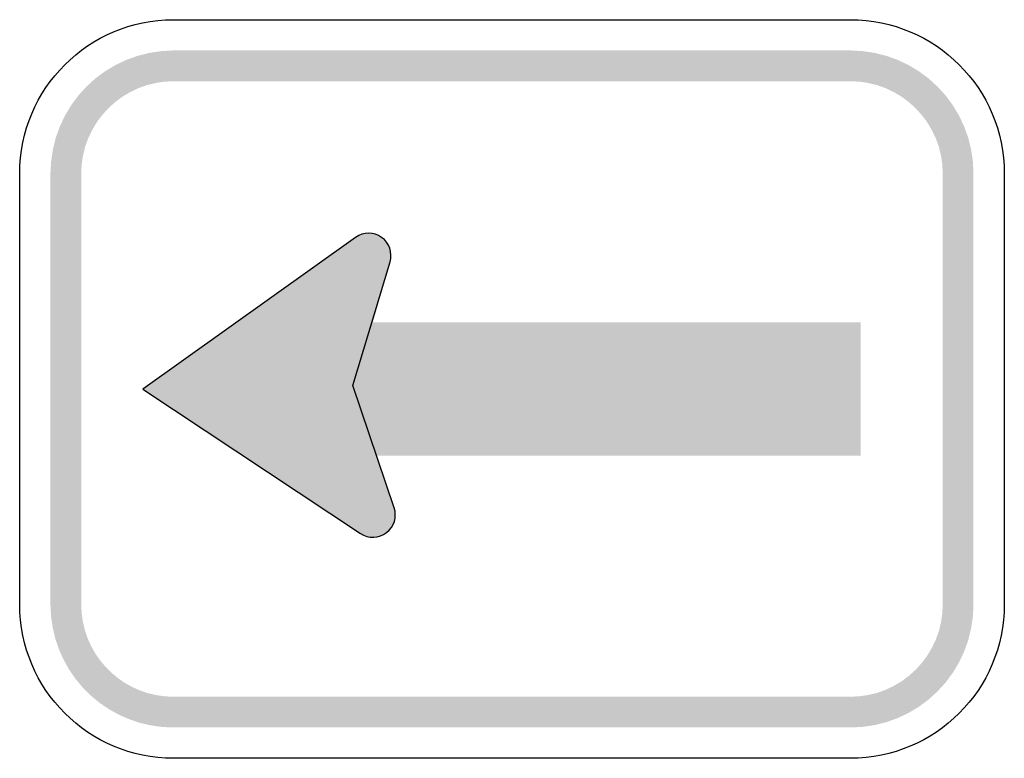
# Model space of a CAD drawing. Header units: inches. Extents: x -0.5 to 0.5, y -0.37 to 0.38.
import ezdxf

# ---------------------------------------------------------------- set-up
doc = ezdxf.new("R2010")
doc.units = ezdxf.units.IN
doc.header["$MEASUREMENT"] = 0

msp = doc.modelspace()

# ---------------------------------------------------------------- hatches: boundary and pattern name
for points in [[(-0.3438, 0.3438), (-0.356, 0.3431), (-0.3681, 0.3413), (-0.38, 0.3384), (-0.3916, 0.3342), (-0.4027, 0.329), (-0.4132, 0.3227), (-0.4231, 0.3154), (-0.4321, 0.3071), (-0.4404, 0.2981), (-0.4477, 0.2882), (-0.454, 0.2777), (-0.4592, 0.2666), (-0.4634, 0.255), (-0.4663, 0.2431), (-0.4681, 0.231), (-0.4688, 0.2188), (-0.4375, 0.2188), (-0.4371, 0.2279), (-0.4357, 0.237), (-0.4335, 0.246), (-0.4304, 0.2546), (-0.4264, 0.2629), (-0.4217, 0.2708), (-0.4162, 0.2782), (-0.41, 0.285), (-0.4032, 0.2912), (-0.3958, 0.2967), (-0.3879, 0.3014), (-0.3796, 0.3054), (-0.371, 0.3085), (-0.362, 0.3107), (-0.3529, 0.3121), (-0.3438, 0.3125), (-0.3438, 0.3438)], [(-0.3438, 0.3125), (0.3437, 0.3125), (0.3437, 0.3438), (-0.3438, 0.3438), (-0.3438, 0.3125)], [(0.4687, 0.2188), (0.4681, 0.231), (0.4663, 0.2431), (0.4634, 0.255), (0.4592, 0.2666), (0.454, 0.2777), (0.4477, 0.2882), (0.4404, 0.2981), (0.4321, 0.3071), (0.423, 0.3154), (0.4132, 0.3227), (0.4027, 0.329), (0.3916, 0.3342), (0.38, 0.3384), (0.3681, 0.3413), (0.356, 0.3431), (0.3437, 0.3438), (0.3437, 0.3125), (0.3529, 0.3121), (0.362, 0.3107), (0.371, 0.3085), (0.3796, 0.3054), (0.3879, 0.3014), (0.3958, 0.2967), (0.4032, 0.2912), (0.41, 0.285), (0.4162, 0.2782), (0.4217, 0.2708), (0.4264, 0.2629), (0.4304, 0.2546), (0.4335, 0.246), (0.4357, 0.237), (0.437, 0.2279), (0.4375, 0.2188), (0.4687, 0.2188)], [(-0.4375, -0.2187), (-0.4375, 0.2188), (-0.4688, 0.2188), (-0.4688, -0.2187), (-0.4375, -0.2187)], [(0.4375, 0.2188), (0.4375, -0.2187), (0.4687, -0.2187), (0.4687, 0.2188), (0.4375, 0.2188)], [(-0.375, 0), (-0.1538, -0.1468), (-0.1603, -0.0012), (-0.1588, 0.154), (-0.375, 0)], [(-0.1588, 0.154), (-0.1239, 0.129), (-0.1603, -0.0002), (-0.216, 0.0156), (-0.1588, 0.154)], [(-0.1246, 0.1269), (-0.1239, 0.129), (-0.1233, 0.1312), (-0.123, 0.1334), (-0.1229, 0.1356), (-0.123, 0.1378), (-0.1233, 0.14), (-0.1239, 0.1422), (-0.1247, 0.1443), (-0.1256, 0.1463), (-0.1268, 0.1482), (-0.1281, 0.15), (-0.1296, 0.1517), (-0.1313, 0.1531), (-0.1331, 0.1545), (-0.135, 0.1556), (-0.137, 0.1565), (-0.1391, 0.1573), (-0.1413, 0.1578), (-0.1435, 0.1581), (-0.1457, 0.1582), (-0.1479, 0.1581), (-0.1501, 0.1578), (-0.1523, 0.1572), (-0.1544, 0.1565), (-0.1564, 0.1555), (-0.1583, 0.1544), (-0.1601, 0.153), (-0.1617, 0.1515), (-0.1632, 0.1499), (-0.1645, 0.1481), (-0.1657, 0.1462), (-0.1666, 0.1441), (-0.1456, 0.1355), (-0.1246, 0.1269)], [(-0.1666, 0.1441), (-0.1673, 0.1421), (-0.1679, 0.14), (-0.1682, 0.1379), (-0.1683, 0.1357), (-0.1682, 0.1336), (-0.1679, 0.1314), (-0.1674, 0.1293), (-0.1668, 0.1273), (-0.1659, 0.1253), (-0.1648, 0.1234), (-0.1636, 0.1216), (-0.1622, 0.12), (-0.1606, 0.1185), (-0.1589, 0.1171), (-0.1571, 0.116), (-0.1552, 0.115), (-0.1532, 0.1141), (-0.1511, 0.1135), (-0.149, 0.1131), (-0.1469, 0.1129), (-0.1447, 0.1128), (-0.1426, 0.113), (-0.1404, 0.1134), (-0.1384, 0.114), (-0.1363, 0.1148), (-0.1344, 0.1158), (-0.1326, 0.1169), (-0.1309, 0.1183), (-0.1293, 0.1197), (-0.1279, 0.1214), (-0.1266, 0.1231), (-0.1255, 0.125), (-0.1246, 0.1269), (-0.1456, 0.1355), (-0.1666, 0.1441)], [(0.3542, 0.0677), (-0.1934, 0.0677), (-0.1934, -0.0677), (0.3542, -0.0677), (0.3542, 0.0677)], [(-0.1197, -0.1206), (-0.1598, -0.0018), (-0.1773, -0.0008), (-0.1605, -0.0763), (-0.1197, -0.1206)], [(-0.1538, -0.1468), (-0.1197, -0.1206), (-0.1382, -0.0691), (-0.1639, -0.0695), (-0.1538, -0.1468)], [(-0.1202, -0.1364), (-0.1195, -0.1343), (-0.1189, -0.1322), (-0.1186, -0.13), (-0.1185, -0.1278), (-0.1186, -0.1255), (-0.119, -0.1233), (-0.1195, -0.1212), (-0.1203, -0.1191), (-0.1212, -0.1171), (-0.1224, -0.1152), (-0.1237, -0.1134), (-0.1252, -0.1117), (-0.1269, -0.1102), (-0.1287, -0.1089), (-0.1306, -0.1078), (-0.1326, -0.1068), (-0.1347, -0.1061), (-0.1369, -0.1055), (-0.1391, -0.1052), (-0.1413, -0.1051), (-0.1435, -0.1052), (-0.1457, -0.1056), (-0.1479, -0.1061), (-0.15, -0.1069), (-0.152, -0.1078), (-0.1539, -0.109), (-0.1557, -0.1103), (-0.1573, -0.1118), (-0.1588, -0.1135), (-0.1602, -0.1153), (-0.1613, -0.1172), (-0.1622, -0.1192), (-0.1412, -0.1278), (-0.1202, -0.1364)], [(-0.1622, -0.1192), (-0.163, -0.1213), (-0.1635, -0.1234), (-0.1638, -0.1255), (-0.1639, -0.1276), (-0.1639, -0.1298), (-0.1636, -0.1319), (-0.1631, -0.1341), (-0.1624, -0.1361), (-0.1615, -0.1381), (-0.1604, -0.14), (-0.1592, -0.1417), (-0.1578, -0.1434), (-0.1562, -0.1449), (-0.1546, -0.1462), (-0.1527, -0.1474), (-0.1508, -0.1484), (-0.1488, -0.1492), (-0.1468, -0.1499), (-0.1446, -0.1503), (-0.1425, -0.1505), (-0.1403, -0.1505), (-0.1382, -0.1503), (-0.1361, -0.1499), (-0.134, -0.1494), (-0.132, -0.1486), (-0.13, -0.1476), (-0.1282, -0.1464), (-0.1265, -0.1451), (-0.1249, -0.1436), (-0.1235, -0.142), (-0.1222, -0.1403), (-0.1211, -0.1384), (-0.1202, -0.1364), (-0.1412, -0.1278), (-0.1622, -0.1192)], [(-0.4688, -0.2187), (-0.4682, -0.2303), (-0.4666, -0.2417), (-0.464, -0.253), (-0.4603, -0.2639), (-0.4556, -0.2745), (-0.45, -0.2846), (-0.4435, -0.2941), (-0.4361, -0.303), (-0.428, -0.3111), (-0.4191, -0.3185), (-0.4096, -0.325), (-0.3995, -0.3306), (-0.3889, -0.3353), (-0.378, -0.339), (-0.3667, -0.3416), (-0.3553, -0.3432), (-0.3438, -0.3437), (-0.3438, -0.3125), (-0.3524, -0.3121), (-0.361, -0.3109), (-0.3694, -0.3089), (-0.3776, -0.3062), (-0.3855, -0.3027), (-0.3931, -0.2985), (-0.4002, -0.2936), (-0.4069, -0.288), (-0.413, -0.2819), (-0.4186, -0.2752), (-0.4235, -0.2681), (-0.4277, -0.2605), (-0.4312, -0.2526), (-0.4339, -0.2444), (-0.4359, -0.236), (-0.4371, -0.2274), (-0.4375, -0.2187), (-0.4688, -0.2187)], [(0.3437, -0.3437), (0.356, -0.3431), (0.3681, -0.3413), (0.38, -0.3384), (0.3916, -0.3342), (0.4027, -0.329), (0.4132, -0.3227), (0.423, -0.3154), (0.4321, -0.3071), (0.4404, -0.298), (0.4477, -0.2882), (0.454, -0.2777), (0.4592, -0.2666), (0.4634, -0.255), (0.4663, -0.2431), (0.4681, -0.231), (0.4687, -0.2187), (0.4375, -0.2187), (0.437, -0.2279), (0.4357, -0.237), (0.4335, -0.246), (0.4304, -0.2546), (0.4264, -0.2629), (0.4217, -0.2708), (0.4162, -0.2782), (0.41, -0.285), (0.4032, -0.2912), (0.3958, -0.2967), (0.3879, -0.3014), (0.3796, -0.3054), (0.371, -0.3085), (0.362, -0.3107), (0.3529, -0.312), (0.3437, -0.3125), (0.3437, -0.3437)], [(0.3437, -0.3125), (-0.3438, -0.3125), (-0.3438, -0.3437), (0.3437, -0.3437), (0.3437, -0.3125)]]:
    msp.add_hatch(color=7).paths.add_polyline_path(points)

# ---------------------------------------------------------------- linework, layer by layer
at = {"color": 7}
for points in [[(-0.3438, 0.375), (0.3437, 0.375)], [(-0.5, -0.2187), (-0.5, 0.2188)], [(0.5, 0.2188), (0.5, -0.2187)], [(-0.1588, 0.154), (-0.375, 0), (-0.1538, -0.1468)], [(-0.1197, -0.1206), (-0.1616, 0.0035), (-0.1239, 0.129)], [(0.3437, -0.375), (-0.3438, -0.375)]]:
    msp.add_lwpolyline(points, dxfattribs=at)
for points in [[(-0.5, 0.2188), (-0.5, 0.305), (-0.43, 0.375), (-0.3438, 0.375)], [(0.3437, 0.375), (0.43, 0.375), (0.5, 0.305), (0.5, 0.2188)], [(-0.3438, -0.375), (-0.43, -0.375), (-0.5, -0.305), (-0.5, -0.2187)], [(0.5, -0.2187), (0.5, -0.305), (0.43, -0.375), (0.3437, -0.375)]]:
    msp.add_open_spline(points, degree=3, dxfattribs=at)
for points in [[(-0.1239, 0.129), (-0.1211, 0.1383), (-0.1245, 0.1483), (-0.1324, 0.154), (-0.1403, 0.1596), (-0.1509, 0.1597), (-0.1588, 0.154)], [(-0.1538, -0.1468), (-0.1457, -0.1521), (-0.1351, -0.1518), (-0.1274, -0.1458), (-0.1197, -0.1399), (-0.1166, -0.1298), (-0.1197, -0.1206)]]:
    msp.add_open_spline(points, degree=3, knots=[0, 0, 0, 0, 1, 1, 1, 2, 2, 2, 2], dxfattribs=at)

doc.saveas('drawing.dxf')
